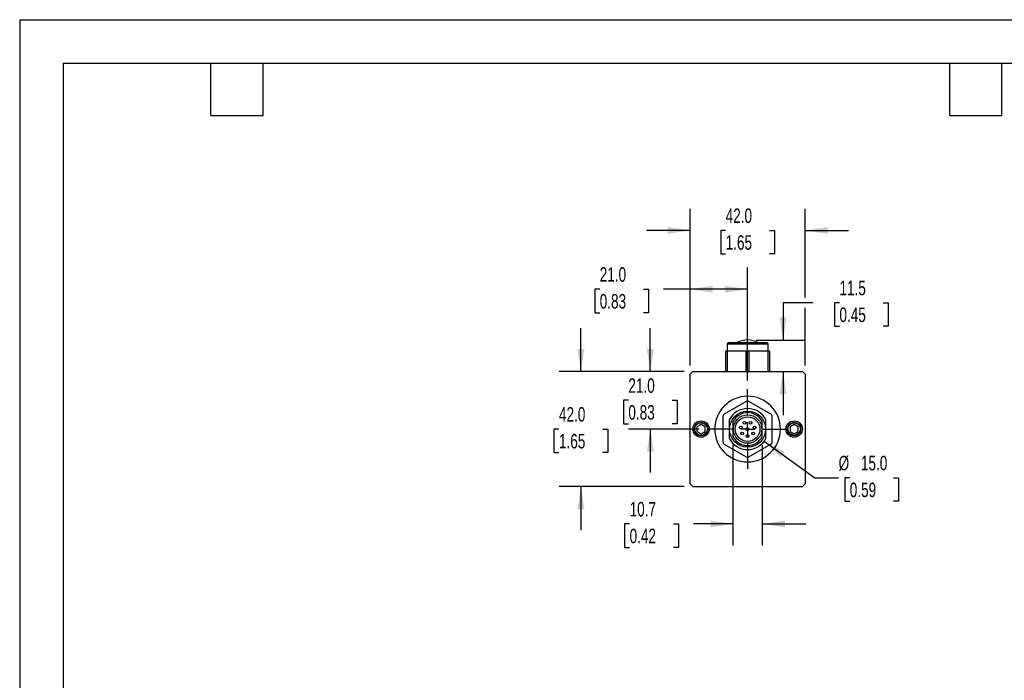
# Model space of a CAD drawing. Header units: millimetres. Extents: x 0 to 699, y 0 to 540.
# Tile 2 of 4: x 0 to 360, y 299 to 540. Entities that reach past the tile are written whole.
import ezdxf

# ---------------------------------------------------------------- set-up
doc = ezdxf.new("R2010")
doc.units = ezdxf.units.MM
doc.header["$LTSCALE"] = 2.5
doc.linetypes.add('CENTERX2', pattern=[20.32, 12.7, -2.54, 2.54, -2.54])
doc.layers.add('CENTER', color=40, linetype='CENTERX2')
doc.layers.add('DIMENSIONS', color=140, linetype='Continuous', lineweight=25)
doc.layers.add('TEXT', color=140, linetype='Continuous', lineweight=25)
doc.styles.add('SLDTEXTSTYLE0', font='TXT', dxfattribs={"width": 0.7})
doc.dimstyles.new('SLDDIMSTYLE0', dxfattribs={"dimtxt": 5.39502, "dimasz": 8.255, "dimexe": 0, "dimexo": 0.0625, "dimgap": 1.348755, "dimtad": 0, "dimtih": 1, "dimtoh": 1, "dimrnd": 1e-09, "dimzin": 4, "dimdsep": 46, "dimtxsty": 'SLDTEXTSTYLE0', "dimsah": 1, "dimcen": 0.09, "dimadec": 0, "dimazin": 1, "dimtfac": 1, "dimtmove": 0, "dimatfit": 0, "dimfxl": 0, "dimfrac": 2, "dimtolj": 1, "dimtzin": 12, "dimarcsym": 0})
doc.dimstyles.new('SLDDIMSTYLE1', dxfattribs={"dimtxt": 5.39502, "dimasz": 8.255, "dimexe": 0, "dimexo": 0.0625, "dimgap": 1.348755, "dimtad": 0, "dimtih": 1, "dimtoh": 1, "dimrnd": 1e-09, "dimzin": 12, "dimdsep": 46, "dimtxsty": 'SLDTEXTSTYLE0', "dimsah": 1, "dimcen": 0.09, "dimadec": 0, "dimazin": 3, "dimtfac": 1, "dimtmove": 0, "dimatfit": 0, "dimfxl": 0, "dimfrac": 2, "dimtolj": 1, "dimtzin": 12, "dimarcsym": 0})
doc.dimstyles.new('SLDDIMSTYLE4', dxfattribs={"dimtxt": 5.39502, "dimasz": 8.255, "dimexe": 0, "dimexo": 0.0625, "dimgap": 1.348755, "dimtad": 0, "dimtih": 1, "dimtoh": 1, "dimrnd": 1e-09, "dimzin": 4, "dimdsep": 46, "dimtxsty": 'SLDTEXTSTYLE0', "dimsah": 1, "dimcen": 0.09, "dimadec": 0, "dimazin": 1, "dimtfac": 1, "dimtofl": 0, "dimtmove": 0, "dimatfit": 3, "dimfxl": 0, "dimfrac": 2, "dimtolj": 1, "dimtzin": 12, "dimarcsym": 0})
doc.dimstyles.new('SLDDIMSTYLE5', dxfattribs={"dimtxt": 5.39502, "dimasz": 8.255, "dimexe": 0, "dimexo": 0.0625, "dimgap": 1.348755, "dimtad": 0, "dimtih": 1, "dimtoh": 1, "dimrnd": 1e-09, "dimzin": 4, "dimdsep": 46, "dimtxsty": 'SLDTEXTSTYLE0', "dimsah": 1, "dimcen": 0, "dimadec": 0, "dimazin": 1, "dimtfac": 1, "dimtofl": 0, "dimtmove": 0, "dimatfit": 3, "dimfxl": 0, "dimfrac": 2, "dimtolj": 1, "dimtzin": 12, "dimarcsym": 0})

# ---------------------------------------------------------------- blocks, each defined once
blk = doc.blocks.new('_D_5')
at = {"layer": 'DIMENSIONS'}
for p, q in [((289.7, 436.42), (278.85, 436.42)), ((278.85, 436.42), (278.85, 422.82)), ((299.43, 436.42), (297.62, 436.42)), ((297.62, 436.42), (297.62, 427.85)), ((315.46, 436.42), (317.28, 436.42)), ((317.28, 436.42), (317.28, 427.85)), ((297.62, 427.85), (299.43, 427.85)), ((317.28, 427.85), (315.46, 427.85)), ((269.06, 422.82), (286.78, 422.82)), ((278.85, 411.3), (278.85, 395.42))]:
    blk.add_line(p, q, dxfattribs=at)
for points in [[(278.85, 422.82), (280.12, 431.08), (277.58, 431.08)], [(278.85, 411.3), (277.58, 403.04), (280.12, 403.04)]]:
    blk.add_solid(points, dxfattribs=at)
at = {"layer": 'DIMENSIONS', "char_height": 5.292, "attachment_point": 1, "style": 'SLDTEXTSTYLE0'}
for s, insert in [('11.5', (299.43, 444.45)), ('0.45', (299.43, 434.67))]:
    blk.add_mtext(s, dxfattribs=dict(at, insert=insert))
blk = doc.blocks.new('_D_6')
at = {"layer": 'DIMENSIONS'}
for p, q in [((244.89, 413.47), (244.89, 449.3)), ((265.89, 408.01), (265.89, 449.3)), ((211.87, 441.36), (210.06, 441.36)), ((210.06, 441.36), (210.06, 432.78)), ((227.9, 441.36), (229.71, 441.36)), ((229.71, 441.36), (229.71, 432.78)), ((244.89, 441.36), (235.21, 441.36)), ((265.89, 441.36), (244.89, 441.36)), ((210.06, 432.78), (211.87, 432.78)), ((229.71, 432.78), (227.9, 432.78))]:
    blk.add_line(p, q, dxfattribs=at)
for points in [[(244.89, 441.36), (253.14, 440.09), (253.14, 442.63)], [(265.89, 441.36), (257.63, 442.63), (257.63, 440.09)]]:
    blk.add_solid(points, dxfattribs=at)
at = {"layer": 'DIMENSIONS', "char_height": 5.292, "attachment_point": 1, "style": 'SLDTEXTSTYLE0'}
for s, insert in [('21.0', (211.87, 449.39)), ('0.83', (211.87, 439.61))]:
    blk.add_mtext(s, dxfattribs=dict(at, insert=insert))
blk = doc.blocks.new('_D_7')
at = {"layer": 'DIMENSIONS'}
for p, q in [((244.89, 413.47), (244.89, 470.76)), ((286.89, 438.33), (286.89, 470.76)), ((244.89, 462.82), (229.01, 462.82)), ((257.87, 462.82), (256.06, 462.82)), ((256.06, 462.82), (256.06, 454.25)), ((273.9, 462.82), (275.71, 462.82)), ((275.71, 462.82), (275.71, 454.25)), ((286.89, 462.82), (302.76, 462.82)), ((256.06, 454.25), (257.87, 454.25)), ((275.71, 454.25), (273.9, 454.25)), ((286.89, 413.47), (286.89, 434.52))]:
    blk.add_line(p, q, dxfattribs=at)
for points in [[(244.89, 462.82), (236.63, 464.09), (236.63, 461.55)], [(286.89, 462.82), (295.14, 461.55), (295.14, 464.09)]]:
    blk.add_solid(points, dxfattribs=at)
at = {"layer": 'DIMENSIONS', "char_height": 5.292, "attachment_point": 1, "style": 'SLDTEXTSTYLE0'}
for s, insert in [('42.0', (257.87, 470.85)), ('1.65', (257.87, 461.07))]:
    blk.add_mtext(s, dxfattribs=dict(at, insert=insert))
blk = doc.blocks.new('_D_8')
at = {"layer": 'DIMENSIONS'}
for p, q in [((204.99, 411.3), (204.99, 427.17)), ((242.71, 411.3), (197.06, 411.3)), ((196.98, 390.3), (195.17, 390.3)), ((195.17, 390.3), (195.17, 381.72)), ((213.01, 390.3), (214.82, 390.3)), ((214.82, 390.3), (214.82, 381.72)), ((195.17, 381.72), (196.98, 381.72)), ((214.82, 381.72), (213.01, 381.72)), ((242.71, 369.3), (197.06, 369.3)), ((204.99, 369.3), (204.99, 353.42))]:
    blk.add_line(p, q, dxfattribs=at)
for points in [[(204.99, 411.3), (206.26, 419.55), (203.72, 419.55)], [(204.99, 369.3), (203.72, 361.04), (206.26, 361.04)]]:
    blk.add_solid(points, dxfattribs=at)
at = {"layer": 'DIMENSIONS', "char_height": 5.292, "attachment_point": 1, "style": 'SLDTEXTSTYLE0'}
for s, insert in [('42.0', (196.98, 398.33)), ('1.65', (196.98, 388.54))]:
    blk.add_mtext(s, dxfattribs=dict(at, insert=insert))
blk = doc.blocks.new('_D_9')
at = {"layer": 'DIMENSIONS'}
for p, q in [((230.35, 411.3), (230.35, 427.17)), ((242.71, 411.3), (222.41, 411.3)), ((222.33, 400.8), (220.52, 400.8)), ((220.52, 400.8), (220.52, 392.22)), ((238.36, 400.8), (240.17, 400.8)), ((240.17, 400.8), (240.17, 392.22)), ((220.52, 392.22), (222.33, 392.22)), ((240.17, 392.22), (238.36, 392.22)), ((248.17, 390.3), (222.41, 390.3)), ((230.35, 390.3), (230.35, 374.42))]:
    blk.add_line(p, q, dxfattribs=at)
for points in [[(230.35, 411.3), (231.62, 419.55), (229.08, 419.55)], [(230.35, 390.3), (229.08, 382.04), (231.62, 382.04)]]:
    blk.add_solid(points, dxfattribs=at)
at = {"layer": 'DIMENSIONS', "char_height": 5.292, "attachment_point": 1, "style": 'SLDTEXTSTYLE0'}
for s, insert in [('21.0', (222.33, 408.83)), ('0.83', (222.33, 399.04))]:
    blk.add_mtext(s, dxfattribs=dict(at, insert=insert))
blk = doc.blocks.new('_D_10')
at = {"layer": 'DIMENSIONS'}
for p, q in [((260.54, 384.41), (260.54, 347.74)), ((271.24, 384.41), (271.24, 347.74)), ((222.79, 355.67), (220.98, 355.67)), ((220.98, 355.67), (220.98, 347.1)), ((238.82, 355.67), (240.64, 355.67)), ((240.64, 355.67), (240.64, 347.1)), ((260.54, 355.67), (246.14, 355.67)), ((271.24, 355.67), (287.11, 355.67)), ((220.98, 347.1), (222.79, 347.1)), ((240.64, 347.1), (238.82, 347.1))]:
    blk.add_line(p, q, dxfattribs=at)
for points in [[(260.54, 355.67), (252.28, 356.94), (252.28, 354.4)], [(271.24, 355.67), (279.49, 354.4), (279.49, 356.94)]]:
    blk.add_solid(points, dxfattribs=at)
at = {"layer": 'DIMENSIONS', "char_height": 5.292, "attachment_point": 1, "style": 'SLDTEXTSTYLE0'}
for s, insert in [('10.7', (222.79, 363.7)), ('0.42', (222.79, 353.92))]:
    blk.add_mtext(s, dxfattribs=dict(at, insert=insert))
blk = doc.blocks.new('_D_11')
at = {"layer": 'DIMENSIONS'}
for p, q in [((271.96, 385.89), (290.42, 372.51)), ((290.42, 372.51), (299.13, 372.51)), ((303.2, 372.51), (301.39, 372.51)), ((301.39, 372.51), (301.39, 363.93)), ((319.24, 372.51), (321.05, 372.51)), ((321.05, 372.51), (321.05, 363.93)), ((301.39, 363.93), (303.2, 363.93)), ((321.05, 363.93), (319.24, 363.93))]:
    blk.add_line(p, q, dxfattribs=at)
blk.add_solid([(271.96, 385.89), (277.9, 380.02), (279.39, 382.08)], dxfattribs=at)
at = {"layer": 'DIMENSIONS', "char_height": 5.292, "attachment_point": 1, "style": 'SLDTEXTSTYLE0'}
for s, insert in [('%%c', (299.13, 380.54)), ('15.0', (307.28, 380.54)), ('0.59', (303.2, 370.75))]:
    blk.add_mtext(s, dxfattribs=dict(at, insert=insert))
blk = doc.blocks.new('SW_CENTERMARKSYMBOL_2')
at = {"layer": 'CENTER', "color": 0}
for p, q in [((0, 5.08), (0, 14.54)), ((-5.08, 0), (-14.54, 0)), ((0, 0), (-2.54, 0)), ((0, 0), (0, 2.54)), ((0, 0), (0, -2.54)), ((0, 0), (2.54, 0)), ((5.08, 0), (14.54, 0)), ((0, -5.08), (0, -14.54))]:
    blk.add_line(p, q, dxfattribs=at)

msp = doc.modelspace()

# ---------------------------------------------------------------- linework, layer by layer
at = {"color": 7, "linetype": 'Continuous'}
for q in [(0.006, 0.007), (698.506, 539.757)]:
    msp.add_line((0.006, 539.757), q, dxfattribs=at)
for p, q in [((258.387, 421.297), (258.387, 418.797)), ((273.387, 421.297), (258.387, 421.297)), ((272.887, 421.797), (258.887, 421.797)), ((273.387, 418.797), (273.387, 421.297)), ((257.887, 411.297), (257.887, 418.797)), ((258.387, 418.797), (257.887, 418.797)), ((258.387, 418.797), (258.387, 411.297)), ((265.387, 418.797), (258.387, 418.797)), ((265.387, 411.297), (265.387, 418.797)), ((266.387, 418.797), (265.387, 418.797)), ((266.387, 418.797), (266.387, 411.297)), ((273.387, 418.797), (266.387, 418.797)), ((273.387, 411.297), (273.387, 418.797)), ((273.887, 418.797), (273.387, 418.797)), ((273.887, 418.797), (273.887, 411.297)), ((245.887, 411.297), (244.887, 410.297)), ((244.887, 370.297), (244.887, 410.297)), ((245.887, 411.297), (285.887, 411.297)), ((286.887, 410.297), (285.887, 411.297)), ((286.887, 410.297), (286.887, 370.297)), ((265.387, 400.401), (257.387, 395.782)), ((274.387, 395.782), (266.387, 400.401)), ((248.887, 392.029), (247.387, 391.163)), ((250.387, 391.163), (248.887, 392.029)), ((256.887, 394.916), (256.887, 385.678)), ((259.187, 393.668), (259.187, 386.927)), ((260.537, 393.013), (260.537, 387.581)), ((271.237, 387.581), (271.237, 393.013)), ((272.587, 386.927), (272.587, 393.668)), ((274.887, 385.678), (274.887, 394.916)), ((282.887, 392.029), (281.387, 391.163)), ((284.387, 391.163), (282.887, 392.029)), ((247.387, 391.163), (247.387, 389.431)), ((247.387, 389.431), (248.887, 388.565)), ((248.887, 388.565), (250.387, 389.431)), ((250.387, 389.431), (250.387, 391.163)), ((281.387, 391.163), (281.387, 389.431)), ((281.387, 389.431), (282.887, 388.565)), ((282.887, 388.565), (284.387, 389.431)), ((284.387, 389.431), (284.387, 391.163)), ((257.387, 384.812), (265.387, 380.193)), ((266.387, 380.193), (274.387, 384.812)), ((244.887, 370.297), (245.887, 369.297)), ((245.887, 369.297), (285.887, 369.297)), ((285.887, 369.297), (286.887, 370.297))]:
    msp.add_line(p, q)
for centre, radius in [((265.887, 390.297), 6.58), ((248.887, 390.297), 3), ((248.887, 390.297), 2.5), ((248.887, 390.297), 2.3), ((265.887, 390.297), 5.2), ((265.887, 390.297), 4.5), ((264.785, 392.586), 0.5), ((266.989, 392.586), 0.5), ((282.887, 390.297), 3), ((282.887, 390.297), 2.5), ((282.887, 390.297), 2.3), ((263.411, 390.862), 0.5), ((263.901, 388.713), 0.5), ((265.887, 390.297), 0.5), ((267.873, 388.713), 0.5), ((268.363, 390.862), 0.5), ((265.887, 387.757), 0.5)]:
    msp.add_circle(centre, radius)
for centre, radius, start, end in [((258.887, 421.297), 0.5, 90, 180), ((265.887, 414.524), 8.3, 61.19435, 118.72696), ((272.887, 421.297), 0.5, 0, 90), ((265.887, 390.298), 11.999, 90.00248, 359.47674), ((265.887, 399.535), 1, 60, 120), ((265.886, 390.296), 12.001, 359.48362, 89.99559), ((257.887, 394.916), 1, 120, 180), ((265.887, 390.297), 7.5, 26.70485, 153.29515), ((265.887, 390.297), 6, 26.91657, 153.08343), ((273.887, 394.916), 1, 0, 60), ((257.887, 385.678), 1, 180, 240), ((265.887, 390.297), 7.5, 206.70485, 333.29515), ((265.887, 390.297), 6, 206.91657, 333.08343), ((273.887, 385.678), 1, 300, 360), ((265.887, 381.059), 1, 240, 300)]:
    msp.add_arc(centre, radius, start, end)
at = {"color": 179, "linetype": 'Continuous', "lineweight": 18}
msp.add_arc((265.887, 414.524), 8.3, 61.18862, 118.81102, dxfattribs=at)
at = {"layer": 'TEXT'}
for p, q in [((15.875, 523.875), (682.625, 523.875)), ((15.875, 523.875), (15.875, 15.875)), ((69.85, 504.825), (69.85, 523.875)), ((88.9, 504.825), (88.9, 523.875)), ((339.725, 504.825), (339.725, 523.875)), ((358.775, 504.825), (358.775, 523.875)), ((69.85, 504.825), (88.9, 504.825)), ((339.725, 504.825), (358.775, 504.825))]:
    msp.add_line(p, q, dxfattribs=at)

# ---------------------------------------------------------------- block references
at = {"layer": 'CENTER'}
msp.add_blockref('SW_CENTERMARKSYMBOL_2', (265.887, 390.297), dxfattribs=at)

# ---------------------------------------------------------------- dimensions: what is measured, and where the dimension line sits
at = {"layer": 'DIMENSIONS'}
for base, p1, p2, dimstyle, picture, middle in [((286.887, 462.824), (244.887, 410.297), (286.887, 410.297), 'SLDDIMSTYLE0', '_D_7', (265.887, 462.824)), ((244.887, 441.358), (265.887, 404.837), (244.887, 410.297), 'SLDDIMSTYLE4', '_D_6', (219.887, 441.358)), ((271.237, 355.673), (260.537, 387.581), (271.237, 387.581), 'SLDDIMSTYLE1', '_D_10', (230.808, 355.673))]:
    dim = msp.add_linear_dim(base=base, p1=p1, p2=p2, dimstyle=dimstyle, dxfattribs=at)
    dim.commit()
    dim.dimension.update_dxf_attribs({"geometry": picture, "text_midpoint": middle, "dimtype": 160})
for base, p1, p2, dimstyle, picture, middle in [((278.847, 411.297), (265.887, 422.824), (285.887, 411.297), 'SLDDIMSTYLE1', '_D_5', (278.847, 436.421)), ((204.994, 369.297), (245.887, 411.297), (245.887, 369.297), 'SLDDIMSTYLE0', '_D_8', (204.994, 390.297)), ((230.347, 390.297), (245.887, 411.297), (251.347, 390.297), 'SLDDIMSTYLE0', '_D_9', (230.347, 400.797))]:
    dim = msp.add_linear_dim(base=base, p1=p1, p2=p2, angle=90, dimstyle=dimstyle, dxfattribs=at)
    dim.commit()
    dim.dimension.update_dxf_attribs({"geometry": picture, "text_midpoint": middle, "dimtype": 160})
dim = msp.add_diameter_dim_2p(p1=(259.815, 394.7), p2=(271.959, 385.894), dimstyle='SLDDIMSTYLE5', dxfattribs=at)
dim.commit()
dim.dimension.update_dxf_attribs({"geometry": '_D_11', "text_midpoint": (311.22, 372.507), "dimtype": 163})

doc.saveas('drawing.dxf')
